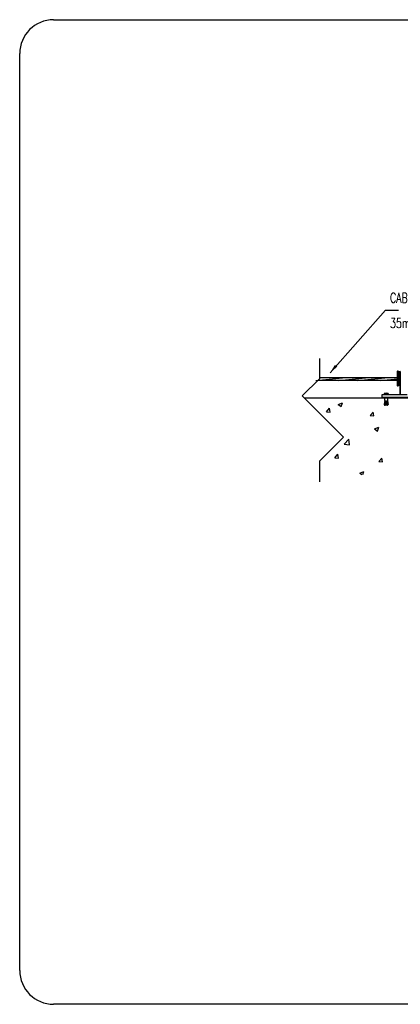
# Model space of a CAD drawing. Header units: millimetres. Extents: x 4477830 to 4478275, y -30323838 to -30323445.
# Tile 92 of 124: x 4478155 to 4478163, y -30323632 to -30323611. Entities that reach past the tile are written whole.
import ezdxf

# ---------------------------------------------------------------- set-up
doc = ezdxf.new("R2010")
doc.units = ezdxf.units.MM
doc.linetypes.add('NULL', pattern=[0])
for name, color, linetype, lineweight in [('C01', 1, 'Continuous', 30), ('C02', 2, 'Continuous', 30), ('C03', 3, 'Continuous', 30), ('P-MARGEM', 4, 'Continuous', 30)]:
    doc.layers.add(name, color=color, linetype=linetype, lineweight=lineweight)
doc.styles.add('ROMANS', font='romans.shx', dxfattribs={"width": 0.7})

msp = doc.modelspace()

# ---------------------------------------------------------------- hatches: boundary and pattern name
at = {"layer": 'C02', "linetype": 'Continuous', "true_color": 0x000000}
msp.add_hatch(color=18, dxfattribs=at).paths.add_polyline_path([(4478161.528, -30323618.105), (4478161.577, -30323618.148), (4478161.422, -30323618.276), (4478161.528, -30323618.105), (4478161.528, -30323618.105)])

# ---------------------------------------------------------------- linework, layer by layer
at = {"color": 18, "true_color": 0x000000}
for p, q in [((4478162.596, -30323618.725), (4478162.6, -30323618.721)), ((4478162.598, -30323618.724), (4478162.596, -30323618.721)), ((4478162.599, -30323618.723), (4478162.597, -30323618.721)), ((4478162.6, -30323618.723), (4478162.598, -30323618.721)), ((4478162.599, -30323618.723), (4478162.601, -30323618.721)), ((4478162.601, -30323618.722), (4478162.599, -30323618.721)), ((4478162.601, -30323618.722), (4478162.602, -30323618.721)), ((4478162.602, -30323618.722), (4478162.601, -30323618.721)), ((4478162.602, -30323618.722), (4478162.602, -30323618.721)), ((4478162.603, -30323618.722), (4478162.603, -30323618.721)), ((4478162.603, -30323618.722), (4478162.603, -30323618.721)), ((4478162.604, -30323618.721), (4478162.605, -30323618.721)), ((4478162.608, -30323618.721), (4478162.607, -30323618.721)), ((4478162.611, -30323618.721), (4478162.612, -30323618.721)), ((4478162.612, -30323618.722), (4478162.613, -30323618.721)), ((4478162.613, -30323618.722), (4478162.612, -30323618.721)), ((4478162.613, -30323618.722), (4478162.614, -30323618.721)), ((4478162.614, -30323618.722), (4478162.613, -30323618.721)), ((4478162.614, -30323618.722), (4478162.615, -30323618.721)), ((4478162.616, -30323618.723), (4478162.614, -30323618.721)), ((4478162.615, -30323618.722), (4478162.616, -30323618.721)), ((4478162.616, -30323618.723), (4478162.617, -30323618.721)), ((4478162.618, -30323618.724), (4478162.616, -30323618.721)), ((4478162.617, -30323618.723), (4478162.619, -30323618.721)), ((4478162.621, -30323618.725), (4478162.617, -30323618.721)), ((4478162.618, -30323618.724), (4478162.621, -30323618.721)), ((4478162.618, -30323618.723), (4478162.62, -30323618.721)), ((4478162.622, -30323618.725), (4478162.618, -30323618.721)), ((4478162.619, -30323618.724), (4478162.622, -30323618.721)), ((4478162.622, -30323618.724), (4478162.619, -30323618.721)), ((4478162.62, -30323618.725), (4478162.624, -30323618.721)), ((4478162.62, -30323618.725), (4478162.623, -30323618.721)), ((4478162.623, -30323618.724), (4478162.62, -30323618.721)), ((4478162.624, -30323618.723), (4478162.622, -30323618.721)), ((4478162.623, -30323618.724), (4478162.626, -30323618.721)), ((4478162.625, -30323618.723), (4478162.623, -30323618.721)), ((4478162.625, -30323618.723), (4478162.624, -30323618.721)), ((4478162.625, -30323618.723), (4478162.627, -30323618.721)), ((4478162.626, -30323618.722), (4478162.625, -30323618.721)), ((4478162.627, -30323618.722), (4478162.626, -30323618.721)), ((4478162.627, -30323618.722), (4478162.628, -30323618.721)), ((4478162.628, -30323618.722), (4478162.627, -30323618.721)), ((4478162.629, -30323618.722), (4478162.629, -30323618.721)), ((4478162.629, -30323618.722), (4478162.629, -30323618.721)), ((4478162.636, -30323618.721), (4478162.635, -30323618.721)), ((4478162.639, -30323618.722), (4478162.64, -30323618.721)), ((4478162.639, -30323618.722), (4478162.639, -30323618.721)), ((4478162.64, -30323618.722), (4478162.641, -30323618.721)), ((4478162.641, -30323618.722), (4478162.64, -30323618.721)), ((4478162.641, -30323618.722), (4478162.642, -30323618.721)), ((4478162.643, -30323618.723), (4478162.641, -30323618.721)), ((4478162.642, -30323618.722), (4478162.643, -30323618.721)), ((4478162.643, -30323618.723), (4478162.644, -30323618.721)), ((4478162.645, -30323618.723), (4478162.643, -30323618.721)), ((4478162.644, -30323618.723), (4478162.645, -30323618.721)), ((4478162.647, -30323618.725), (4478162.644, -30323618.721)), ((4478162.645, -30323618.723), (4478162.647, -30323618.721)), ((4478162.645, -30323618.724), (4478162.648, -30323618.721)), ((4478162.649, -30323618.725), (4478162.645, -30323618.721)), ((4478162.646, -30323618.724), (4478162.649, -30323618.721)), ((4478162.649, -30323618.725), (4478162.646, -30323618.721)), ((4478162.647, -30323618.724), (4478162.65, -30323618.721)), ((4478162.65, -30323618.724), (4478162.647, -30323618.721)), ((4478162.648, -30323618.725), (4478162.651, -30323618.721)), ((4478162.651, -30323618.724), (4478162.648, -30323618.721)), ((4478162.649, -30323618.725), (4478162.652, -30323618.721)), ((4478162.652, -30323618.723), (4478162.65, -30323618.721)), ((4478162.651, -30323618.723), (4478162.654, -30323618.721)), ((4478162.652, -30323618.723), (4478162.651, -30323618.721)), ((4478162.653, -30323618.723), (4478162.652, -30323618.721)), ((4478162.653, -30323618.722), (4478162.655, -30323618.721)), ((4478162.654, -30323618.722), (4478162.653, -30323618.721)), ((4478162.655, -30323618.722), (4478162.654, -30323618.721)), ((4478162.655, -30323618.722), (4478162.656, -30323618.721)), ((4478162.656, -30323618.722), (4478162.655, -30323618.721)), ((4478162.657, -30323618.722), (4478162.657, -30323618.721)), ((4478162.666, -30323618.722), (4478162.666, -30323618.721)), ((4478162.666, -30323618.722), (4478162.666, -30323618.721)), ((4478162.667, -30323618.722), (4478162.668, -30323618.721)), ((4478162.668, -30323618.722), (4478162.667, -30323618.721)), ((4478162.668, -30323618.722), (4478162.669, -30323618.721)), ((4478162.67, -30323618.723), (4478162.668, -30323618.721)), ((4478162.669, -30323618.722), (4478162.67, -30323618.721)), ((4478162.672, -30323618.724), (4478162.669, -30323618.721)), ((4478162.67, -30323618.723), (4478162.671, -30323618.721)), ((4478162.67, -30323618.723), (4478162.672, -30323618.721)), ((4478162.671, -30323618.723), (4478162.673, -30323618.721)), ((4478161.343, -30323619.12), (4478161.407, -30323619.044)), ((4478161.422, -30323619.127), (4478161.407, -30323619.044)), ((4478161.595, -30323618.959), (4478161.688, -30323618.923)), ((4478161.595, -30323618.959), (4478161.661, -30323619.003)), ((4478161.661, -30323619.003), (4478161.688, -30323618.923)), ((4478161.343, -30323619.12), (4478161.422, -30323619.127)), ((4478162.29, -30323619.203), (4478162.353, -30323619.127)), ((4478162.29, -30323619.203), (4478162.369, -30323619.209)), ((4478162.369, -30323619.209), (4478162.353, -30323619.127)), ((4478162.383, -30323619.49), (4478162.476, -30323619.455)), ((4478162.383, -30323619.49), (4478162.449, -30323619.535)), ((4478162.449, -30323619.535), (4478162.476, -30323619.455)), ((4478161.726, -30323619.819), (4478161.828, -30323619.712)), ((4478161.843, -30323619.837), (4478161.828, -30323619.712)), ((4478161.726, -30323619.819), (4478161.843, -30323619.837)), ((4478161.526, -30323620.113), (4478161.59, -30323620.037)), ((4478161.526, -30323620.113), (4478161.605, -30323620.12)), ((4478161.605, -30323620.12), (4478161.59, -30323620.037)), ((4478162.473, -30323620.195), (4478162.537, -30323620.12)), ((4478162.552, -30323620.202), (4478162.537, -30323620.12)), ((4478162.473, -30323620.195), (4478162.552, -30323620.202)), ((4478162.062, -30323620.447), (4478162.154, -30323620.412)), ((4478162.062, -30323620.447), (4478162.107, -30323620.478)), ((4478162.132, -30323620.478), (4478162.154, -30323620.412))]:
    msp.add_line(p, q, dxfattribs=at)
at = {"layer": 'C01'}
for p, q in [((4478161.191, -30323617.967), (4478161.191, -30323618.409)), ((4478161.191, -30323618.409), (4478160.819, -30323618.776)), ((4478161.111, -30323618.441), (4478161.762, -30323618.379)), ((4478161.61, -30323618.441), (4478162.261, -30323618.379)), ((4478162.025, -30323618.441), (4478162.676, -30323618.379)), ((4478162.512, -30323618.441), (4478162.882, -30323618.406)), ((4478160.819, -30323618.776), (4478161.712, -30323619.668)), ((4478162.596, -30323618.744), (4478162.596, -30323618.721)), ((4478162.674, -30323618.744), (4478162.596, -30323618.744)), ((4478162.601, -30323618.882), (4478162.599, -30323618.899)), ((4478162.601, -30323618.801), (4478162.601, -30323618.87)), ((4478162.601, -30323618.87), (4478162.614, -30323618.87)), ((4478162.614, -30323618.744), (4478162.614, -30323618.753)), ((4478162.621, -30323618.744), (4478162.621, -30323618.725)), ((4478162.63, -30323618.89), (4478162.622, -30323618.969)), ((4478162.63, -30323618.89), (4478162.638, -30323618.89)), ((4478162.63, -30323618.891), (4478162.638, -30323618.891)), ((4478162.63, -30323618.895), (4478162.638, -30323618.895)), ((4478162.638, -30323618.89), (4478162.647, -30323618.968)), ((4478162.648, -30323618.744), (4478162.648, -30323618.725)), ((4478162.654, -30323618.744), (4478162.654, -30323618.753)), ((4478162.667, -30323618.87), (4478162.655, -30323618.87)), ((4478162.667, -30323618.87), (4478162.667, -30323618.801)), ((4478162.667, -30323618.882), (4478162.67, -30323618.899)), ((4478162.674, -30323618.721), (4478162.674, -30323618.744)), ((4478162.592, -30323618.955), (4478162.591, -30323618.961)), ((4478162.591, -30323618.961), (4478162.601, -30323618.979)), ((4478162.594, -30323618.937), (4478162.593, -30323618.947)), ((4478162.593, -30323618.947), (4478162.603, -30323618.947)), ((4478162.597, -30323618.912), (4478162.596, -30323618.925)), ((4478162.596, -30323618.925), (4478162.606, -30323618.925)), ((4478162.599, -30323618.899), (4478162.612, -30323618.899)), ((4478162.635, -30323618.973), (4478162.622, -30323618.964)), ((4478162.623, -30323618.957), (4478162.646, -30323618.957)), ((4478162.623, -30323618.961), (4478162.647, -30323618.961)), ((4478162.624, -30323618.944), (4478162.645, -30323618.944)), ((4478162.624, -30323618.948), (4478162.645, -30323618.948)), ((4478162.624, -30323618.953), (4478162.646, -30323618.953)), ((4478162.624, -30323618.965), (4478162.645, -30323618.965)), ((4478162.625, -30323618.936), (4478162.644, -30323618.936)), ((4478162.625, -30323618.94), (4478162.644, -30323618.94)), ((4478162.626, -30323618.928), (4478162.643, -30323618.928)), ((4478162.626, -30323618.932), (4478162.643, -30323618.932)), ((4478162.627, -30323618.915), (4478162.641, -30323618.915)), ((4478162.627, -30323618.92), (4478162.642, -30323618.92)), ((4478162.627, -30323618.924), (4478162.642, -30323618.924)), ((4478162.628, -30323618.907), (4478162.64, -30323618.907)), ((4478162.628, -30323618.911), (4478162.64, -30323618.911)), ((4478162.629, -30323618.899), (4478162.639, -30323618.899)), ((4478162.629, -30323618.903), (4478162.639, -30323618.903)), ((4478162.629, -30323618.969), (4478162.64, -30323618.969)), ((4478162.647, -30323618.963), (4478162.635, -30323618.973)), ((4478162.67, -30323618.899), (4478162.657, -30323618.899)), ((4478162.673, -30323618.925), (4478162.662, -30323618.925)), ((4478162.676, -30323618.947), (4478162.665, -30323618.947)), ((4478162.677, -30323618.961), (4478162.665, -30323618.976)), ((4478162.671, -30323618.912), (4478162.673, -30323618.925)), ((4478162.674, -30323618.937), (4478162.675, -30323618.947)), ((4478162.676, -30323618.955), (4478162.677, -30323618.961)), ((4478161.712, -30323619.668), (4478161.191, -30323620.189)), ((4478161.191, -30323620.189), (4478161.191, -30323620.631))]:
    msp.add_line(p, q, dxfattribs=at)
msp.add_lwpolyline([(4478162.674, -30323618.721), (4478162.596, -30323618.721)], dxfattribs=at)
for centre, radius, start, end in [((4478162.608, -30323618.741), 0.0202, 51.8503, 128.15), ((4478162.601, -30323618.87), 0.0125, 268.473, 0), ((4478162.634, -30323618.745), 0.0242, 55.2571, 124.743), ((4478162.661, -30323618.743), 0.0221, 53.6384, 126.362), ((4478162.667, -30323618.87), 0.0125, 180, 271.527), ((4478162.594, -30323618.946), 0.00893, 255.332, 358.371), ((4478162.593, -30323618.924), 0.0129, 273.661, 359.37), ((4478162.599, -30323618.899), 0.0129, 263.04, 359.37), ((4478162.606, -30323618.963), 0.0166, 252.814, 341.179), ((4478162.66, -30323618.964), 0.0131, 196.035, 292.879), ((4478162.67, -30323618.899), 0.0129, 180.63, 276.96), ((4478162.675, -30323618.924), 0.0129, 180.63, 266.339), ((4478162.674, -30323618.946), 0.00893, 181.629, 284.668)]:
    msp.add_arc(centre, radius, start, end, dxfattribs=at)
at = {"layer": 'C02', "color": 5}
for p, q in [((4478161.422, -30323618.276), (4478162.622, -30323616.923)), ((4478162.622, -30323616.923), (4478162.897, -30323616.923)), ((4478162.882, -30323618.286), (4478162.882, -30323618.245)), ((4478162.89, -30323618.556), (4478162.89, -30323618.245)), ((4478162.922, -30323618.245), (4478162.939, -30323618.261)), ((4478162.923, -30323618.556), (4478162.922, -30323618.245)), ((4478162.882, -30323618.441), (4478161.158, -30323618.441)), ((4478161.191, -30323618.379), (4478162.882, -30323618.379)), ((4478162.882, -30323618.31), (4478162.882, -30323618.286)), ((4478162.882, -30323618.556), (4478162.882, -30323618.31)), ((4478162.939, -30323618.261), (4478162.939, -30323618.548)), ((4478162.939, -30323618.54), (4478162.923, -30323618.556)), ((4478162.939, -30323618.753), (4478162.939, -30323618.54)), ((4478162.939, -30323618.753), (4478162.939, -30323618.54)), ((4478162.939, -30323618.54), (4478162.939, -30323618.753)), ((4478163.089, -30323618.753), (4478162.543, -30323618.753)), ((4478162.543, -30323618.753), (4478162.543, -30323618.801)), ((4478162.543, -30323618.801), (4478163.445, -30323618.801))]:
    msp.add_line(p, q, dxfattribs=at)
for centre, radius, start, end in [((4478162.886, -30323618.242), 0.00492, 326.318, 213.699), ((4478162.906, -30323618.246), 0.0164, 175.245, 4.7722), ((4478162.886, -30323618.558), 0.00443, 157.759, 22.2575), ((4478162.906, -30323618.556), 0.0164, 0.0085, 180.009)]:
    msp.add_arc(centre, radius, start, end, dxfattribs=at)
at = {"layer": 'C03', "color": 116, "true_color": 0x136734}
msp.add_line((4478167.695, -30323618.828), (4478160.871, -30323618.828), dxfattribs=at)
at = {"layer": 'P-MARGEM', "color": 18, "true_color": 0x000000}
for p, q in [((4478155.449, -30323610.646), (4478176.65, -30323610.646)), ((4478154.717, -30323631.192), (4478154.717, -30323611.378)), ((4478176.65, -30323631.924), (4478155.449, -30323631.924))]:
    msp.add_line(p, q, dxfattribs=at)
for centre, start, end in [((4478155.449, -30323611.378), 90, 180), ((4478155.449, -30323631.192), 180, 270)]:
    msp.add_arc(centre, 0.732, start, end, dxfattribs=at)

# ---------------------------------------------------------------- texts
at = {"layer": 'C03', "color": 18, "linetype": 'NULL', "true_color": 0x000000, "char_height": 0.2118, "attachment_point": 7, "line_spacing_factor": 0.798, "style": 'ROMANS'}
for s, insert, width in [('CABO DE COBRE NU', (4478162.719, -30323616.762), 6.6364), ('35mm TEL-5735', (4478162.719, -30323617.308), 5.56731)]:
    msp.add_mtext(s, dxfattribs=dict(at, insert=insert, width=width))

doc.saveas('drawing.dxf')
